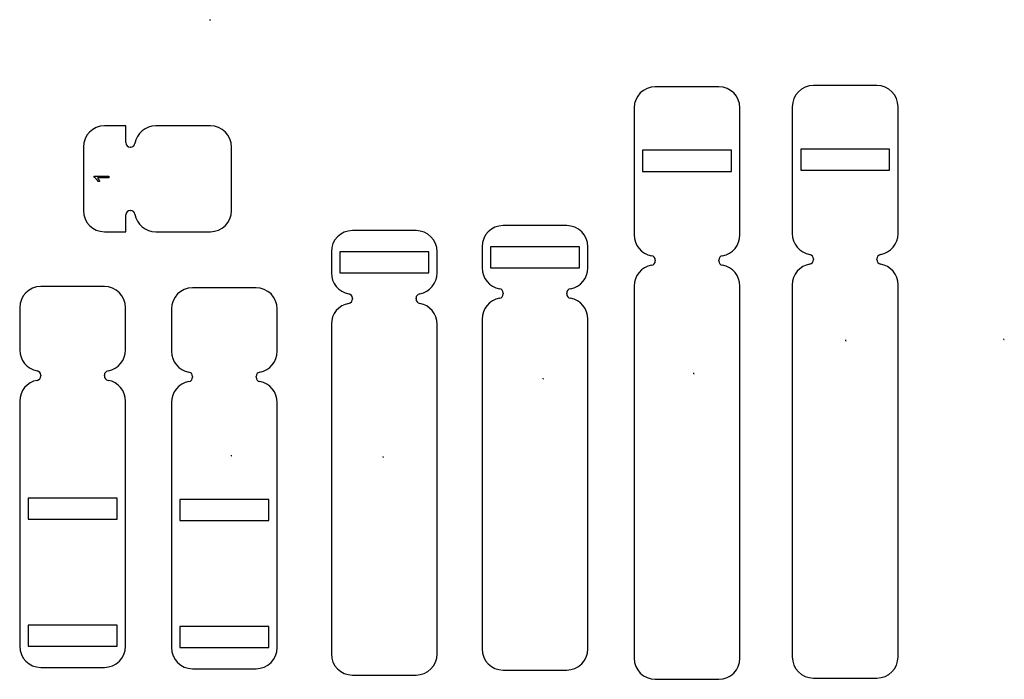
# Model space of a CAD drawing. Extents: x 76 to 309, y 9 to 164.
import ezdxf

# ---------------------------------------------------------------- set-up
doc = ezdxf.new("R2010")
doc.units = 0
doc.layers.get('0').update_dxf_attribs({"linetype": 'CONTINUOUS'})

msp = doc.modelspace()

# ---------------------------------------------------------------- linework, layer by layer
at = {"color": 7, "linetype": 'CONTINUOUS'}
for p, q in [((121.29, 164.37), (121.11, 164.37)), ((121.29, 164.37), (121.29, 164.46)), ((278.73, 148.91), (263.73, 148.91)), ((241.38, 148.62), (226.38, 148.62)), ((221.38, 143.62), (221.38, 113.62)), ((246.38, 113.62), (246.38, 143.62)), ((258.73, 143.91), (258.73, 113.91)), ((283.73, 113.91), (283.73, 143.91)), ((101.29, 139.37), (96.29, 139.37)), ((101.29, 135.42), (101.29, 139.37)), ((121.29, 139.37), (108.39, 139.37)), ((91.29, 134.37), (91.29, 119.37)), ((102.43, 134.37), (102.34, 134.37)), ((126.29, 119.37), (126.29, 134.37)), ((244.38, 133.62), (223.38, 133.62)), ((223.38, 133.62), (223.38, 128.62)), ((244.38, 128.62), (244.38, 133.62)), ((281.73, 133.91), (260.73, 133.91)), ((260.73, 133.91), (260.73, 128.91)), ((281.73, 128.91), (281.73, 133.91)), ((223.38, 128.62), (244.38, 128.62)), ((260.73, 128.91), (281.73, 128.91)), ((102.34, 119.37), (102.43, 119.37)), ((101.29, 114.37), (101.29, 118.32)), ((96.29, 114.37), (101.29, 114.37)), ((108.39, 114.37), (121.29, 114.37)), ((169.86, 114.62), (154.86, 114.62)), ((205.46, 115.82), (190.46, 115.82)), ((149.86, 109.62), (149.86, 104.62)), ((172.86, 109.62), (151.86, 109.62)), ((151.86, 109.62), (151.86, 104.62)), ((172.86, 104.62), (172.86, 109.62)), ((174.86, 104.62), (174.86, 109.62)), ((185.46, 110.82), (185.46, 105.82)), ((208.46, 110.82), (187.46, 110.82)), ((187.46, 110.82), (187.46, 105.82)), ((208.46, 105.82), (208.46, 110.82)), ((210.46, 105.82), (210.46, 110.82)), ((226.38, 107.66), (226.38, 107.48)), ((241.38, 107.48), (241.38, 107.66)), ((263.73, 107.95), (263.73, 107.77)), ((278.73, 107.77), (278.73, 107.95)), ((187.46, 105.82), (208.46, 105.82)), ((151.86, 104.62), (172.86, 104.62)), ((96.25, 101.43), (81.25, 101.43)), ((132.08, 101.12), (117.08, 101.12)), ((221.38, 101.52), (221.38, 13.62)), ((246.38, 13.62), (246.38, 101.52)), ((258.73, 101.81), (258.73, 13.91)), ((283.73, 13.91), (283.73, 101.81)), ((154.86, 98.66), (154.86, 98.48)), ((169.86, 98.48), (169.86, 98.66)), ((190.46, 99.86), (190.46, 99.68)), ((205.46, 99.68), (205.46, 99.86)), ((76.25, 96.43), (76.25, 86.43)), ((101.25, 86.43), (101.25, 96.43)), ((112.08, 96.12), (112.08, 86.12)), ((137.08, 86.12), (137.08, 96.12)), ((185.46, 93.72), (185.46, 15.82)), ((210.46, 15.82), (210.46, 93.72)), ((149.86, 92.52), (149.86, 14.62)), ((174.86, 14.62), (174.86, 92.52)), ((271.38, 88.62), (271.38, 88.8)), ((271.38, 88.62), (271.47, 88.62)), ((308.73, 88.91), (308.73, 89.09)), ((308.73, 88.91), (308.82, 88.91)), ((81.25, 80.47), (81.25, 80.29)), ((96.25, 80.29), (96.25, 80.47)), ((117.08, 80.16), (117.08, 79.98)), ((132.08, 79.98), (132.08, 80.16)), ((199.86, 79.62), (199.86, 79.8)), ((199.86, 79.62), (199.96, 79.62)), ((235.46, 80.82), (235.46, 81)), ((235.46, 80.82), (235.55, 80.82)), ((76.25, 74.33), (76.25, 16.43)), ((101.25, 16.43), (101.25, 74.33)), ((112.08, 74.02), (112.08, 16.12)), ((137.08, 16.12), (137.08, 74.02)), ((126.25, 61.43), (126.25, 61.61)), ((126.25, 61.43), (126.34, 61.43)), ((162.08, 61.12), (162.08, 61.3)), ((162.08, 61.12), (162.17, 61.12)), ((99.25, 51.43), (78.25, 51.43)), ((78.25, 51.43), (78.25, 46.43)), ((99.25, 46.43), (99.25, 51.43)), ((135.08, 51.12), (114.08, 51.12)), ((114.08, 51.12), (114.08, 46.12)), ((135.08, 46.12), (135.08, 51.12)), ((78.25, 46.43), (99.25, 46.43)), ((114.08, 46.12), (135.08, 46.12)), ((99.25, 21.43), (78.25, 21.43)), ((78.25, 21.43), (78.25, 16.43)), ((99.25, 16.43), (99.25, 21.43)), ((135.08, 21.12), (114.08, 21.12)), ((114.08, 21.12), (114.08, 16.12)), ((135.08, 16.12), (135.08, 21.12)), ((78.25, 16.43), (99.25, 16.43)), ((114.08, 16.12), (135.08, 16.12)), ((81.25, 11.43), (96.25, 11.43)), ((117.08, 11.12), (132.08, 11.12)), ((154.86, 9.62), (169.86, 9.62)), ((190.46, 10.82), (205.46, 10.82)), ((226.38, 8.62), (241.38, 8.62)), ((263.73, 8.91), (278.73, 8.91))]:
    msp.add_line(p, q, dxfattribs=at)
at = {"color": 7, "linetype": 'CONTINUOUS', "flags": 128}
msp.add_lwpolyline([(97.34, 127.53), (97.34, 127.08), (97.34, 127.08), (94.61, 127.08), (94.61, 127.08), (94.69, 127), (94.76, 126.91), (94.84, 126.81), (94.91, 126.7), (94.98, 126.58), (95.04, 126.47), (95.09, 126.37), (95.13, 126.27), (95.13, 126.27), (94.72, 126.27), (94.72, 126.27), (94.63, 126.44), (94.53, 126.59), (94.42, 126.74), (94.31, 126.87), (94.19, 126.99), (94.07, 127.09), (93.95, 127.18), (93.84, 127.24), (93.84, 127.24), (93.84, 127.53), (93.84, 127.53), (97.34, 127.53)], dxfattribs=at)
at = {"color": 7, "linetype": 'CONTINUOUS'}
for centre, radius, start, end in [((263.73, 143.91), 5, 90, 180), ((278.73, 143.91), 5, 0, 90), ((226.38, 143.62), 5, 90, 180), ((241.38, 143.62), 5, 0, 90), ((96.29, 134.37), 5, 90, 180), ((108.39, 134.37), 5, 90, 170.0055), ((121.29, 134.37), 5, 0, 90), ((102.34, 135.42), 1.05, 180, 270), ((102.43, 135.42), 1.05, 270, 350.0055), ((96.29, 119.37), 5, 180, 270), ((102.34, 118.32), 1.05, 90, 180), ((102.43, 118.32), 1.05, 9.9945, 90), ((121.29, 119.37), 5, 270, 0), ((108.39, 119.37), 5, 189.9945, 270), ((154.86, 109.62), 5, 90, 180), ((169.86, 109.62), 5, 0, 90), ((190.46, 110.82), 5, 90, 180), ((205.46, 110.82), 5, 0, 90), ((226.38, 113.62), 5, 180, 260.0055), ((241.38, 113.62), 5, 279.9945, 0), ((263.73, 113.91), 5, 180, 260.0055), ((278.73, 113.91), 5, 279.9945, 0), ((225.33, 107.66), 1.05, 0, 80.0055), ((225.33, 107.48), 1.05, 279.9945, 0), ((242.43, 107.66), 1.05, 99.9945, 180), ((242.43, 107.48), 1.05, 180, 260.0055), ((262.68, 107.95), 1.05, 0, 80.0055), ((262.68, 107.77), 1.05, 279.9945, 0), ((279.78, 107.95), 1.05, 99.9945, 180), ((279.78, 107.77), 1.05, 180, 260.0055), ((190.46, 105.82), 5, 180, 260.0055), ((205.46, 105.82), 5, 279.9945, 0), ((226.38, 101.52), 5, 99.9945, 180), ((241.38, 101.52), 5, 0, 80.0055), ((263.73, 101.81), 5, 99.9945, 180), ((278.73, 101.81), 5, 0, 80.0055), ((154.86, 104.62), 5, 180, 260.0055), ((169.86, 104.62), 5, 279.9945, 0), ((81.25, 96.43), 5, 90, 180), ((96.25, 96.43), 5, 0, 90), ((117.08, 96.12), 5, 90, 180), ((132.08, 96.12), 5, 0, 90), ((189.41, 99.86), 1.05, 0, 80.0055), ((206.51, 99.86), 1.05, 99.9945, 180), ((153.81, 98.66), 1.05, 0, 80.0055), ((153.81, 98.48), 1.05, 279.9945, 0), ((170.91, 98.66), 1.05, 99.9945, 180), ((170.91, 98.48), 1.05, 180, 260.0055), ((190.46, 93.72), 5, 99.9945, 180), ((189.41, 99.68), 1.05, 279.9945, 0), ((206.51, 99.68), 1.05, 180, 260.0055), ((205.46, 93.72), 5, 0, 80.0055), ((154.86, 92.52), 5, 99.9945, 180), ((169.86, 92.52), 5, 0, 80.0055), ((81.25, 86.43), 5, 180, 260.0055), ((96.25, 86.43), 5, 279.9945, 0), ((117.08, 86.12), 5, 180, 260.0055), ((132.08, 86.12), 5, 279.9945, 0), ((80.2, 80.47), 1.05, 0, 80.0055), ((97.3, 80.47), 1.05, 99.9945, 180), ((81.25, 74.33), 5, 99.9945, 180), ((80.2, 80.29), 1.05, 279.9945, 0), ((97.3, 80.29), 1.05, 180, 260.0055), ((96.25, 74.33), 5, 0, 80.0055), ((116.03, 80.16), 1.05, 0, 80.0055), ((116.03, 79.98), 1.05, 279.9945, 0), ((133.13, 80.16), 1.05, 99.9945, 180), ((133.13, 79.98), 1.05, 180, 260.0055), ((117.08, 74.02), 5, 99.9945, 180), ((132.08, 74.02), 5, 0, 80.0055), ((81.25, 16.43), 5, 180, 270), ((96.25, 16.43), 5, 270, 0), ((117.08, 16.12), 5, 180, 270), ((132.08, 16.12), 5, 270, 0), ((154.86, 14.62), 5, 180, 270), ((169.86, 14.62), 5, 270, 0), ((190.46, 15.82), 5, 180, 270), ((205.46, 15.82), 5, 270, 0), ((226.38, 13.62), 5, 180, 270), ((241.38, 13.62), 5, 270, 0), ((263.73, 13.91), 5, 180, 270), ((278.73, 13.91), 5, 270, 0)]:
    msp.add_arc(centre, radius, start, end, dxfattribs=at)

doc.saveas('drawing.dxf')
